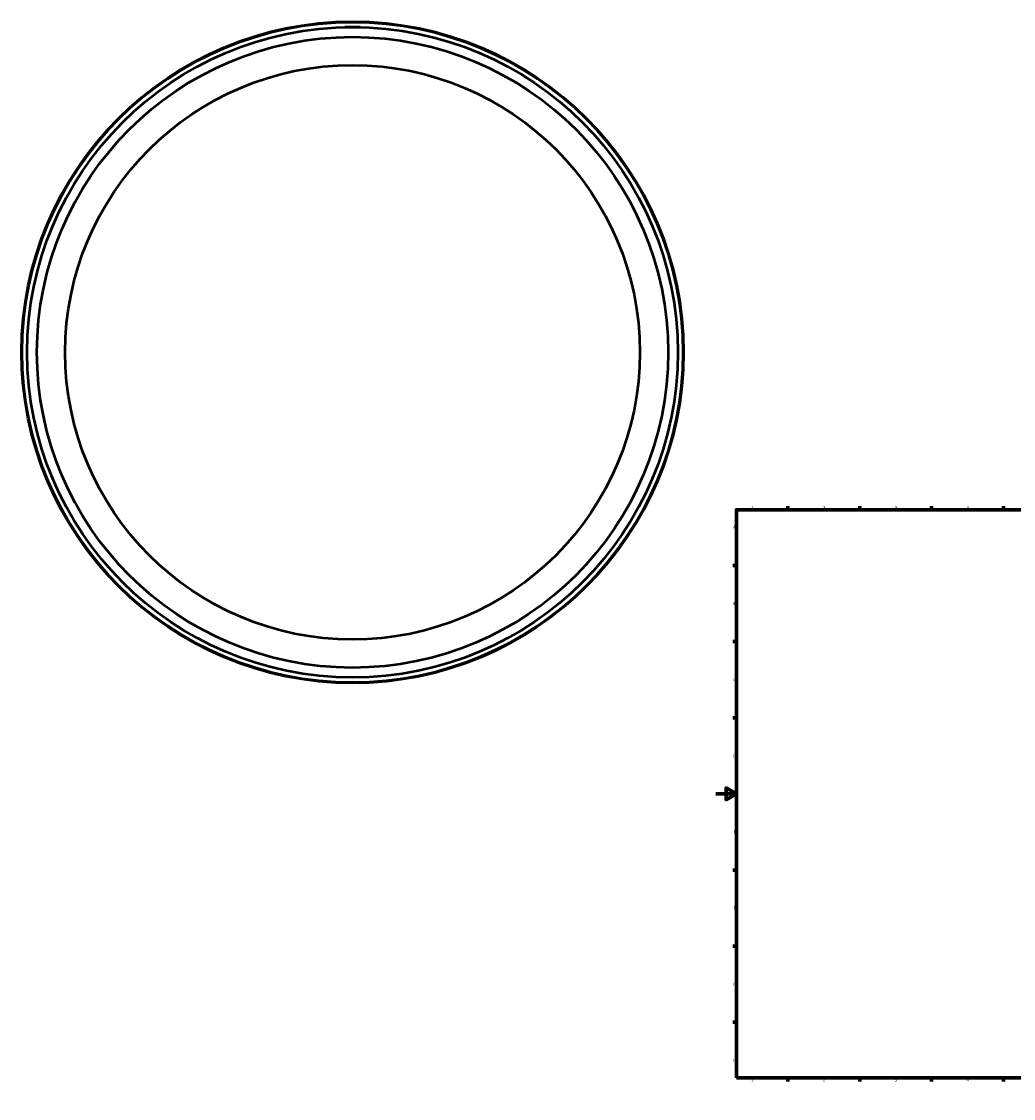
# Model space of a CAD drawing. Header units: millimetres. Extents: x -677 to 2146, y -1000 to 2617.
# Tile 1 of 6: x -677 to 290, y 0 to 1050. Entities that reach past the tile are written whole.
import ezdxf

# ---------------------------------------------------------------- set-up
doc = ezdxf.new("R2010")
doc.units = ezdxf.units.MM
for name, color, linetype, lineweight in [('Border (ANSI)', 7, 'Continuous', 70), ('Visible (ANSI)', 7, 'Continuous', 50), ('Visible Narrow (ANSI)', 7, 'Continuous', 35)]:
    doc.layers.add(name, color=color, linetype=linetype, lineweight=lineweight)
doc.styles.add('Note Text (ANSI)', font='tahoma.ttf')

# ---------------------------------------------------------------- blocks, each defined once
blk = doc.blocks.new('Borders Default Border')
at = {"layer": 'Border (ANSI)'}
for p, q in [((70.1, 574), (70.1, 577.4)), ((140.2, 574), (140.2, 577.4)), ((210.2, 574), (210.2, 577.4)), ((280.3, 574), (280.3, 577.4)), ((350.4, 574), (350.4, 577.4)), ((490.6, 574), (490.6, 577.4)), ((560.7, 574), (560.7, 577.4)), ((630.8, 574), (630.8, 577.4)), ((700.8, 574), (700.8, 577.4)), ((770.9, 574), (770.9, 577.4)), ((20, 519.7), (16.6, 519.7)), ((821, 519.7), (824.4, 519.7)), ((20, 445.5), (16.6, 445.5)), ((821, 445.5), (824.4, 445.5)), ((20, 371.2), (16.6, 371.2)), ((821, 371.2), (824.4, 371.2)), ((20, 222.7), (16.6, 222.7)), ((821, 222.7), (824.4, 222.7)), ((20, 148.5), (16.6, 148.5)), ((821, 148.5), (824.4, 148.5)), ((20, 74.3), (16.6, 74.3)), ((821, 74.3), (824.4, 74.3)), ((70.1, 20), (70.1, 16.6)), ((140.2, 20), (140.2, 16.6)), ((210.2, 20), (210.2, 16.6)), ((280.3, 20), (280.3, 16.6)), ((350.4, 20), (350.4, 16.6)), ((490.6, 20), (490.6, 16.6)), ((560.7, 20), (560.7, 16.6)), ((630.8, 20), (630.8, 16.6)), ((700.8, 20), (700.8, 16.6)), ((770.9, 20), (770.9, 16.6))]:
    blk.add_line(p, q, dxfattribs=at)
at = {"layer": 'Border (ANSI)', "flags": 128}
for points in [[(420.5, 594), (420.5, 574), (414.7, 584), (426.3, 584), (420.5, 574)], [(20, 20), (20, 574), (821, 574), (821, 20), (20, 20)], [(0, 297), (20, 297), (10, 302.8), (10, 291.2), (20, 297)], [(841, 297), (821, 297), (831, 302.8), (831, 291.2), (821, 297)], [(420.5, 0), (420.5, 20), (414.7, 10), (426.3, 10), (420.5, 20)]]:
    blk.add_lwpolyline(points, dxfattribs=at)
at = {"layer": 'Border (ANSI)', "color": 230, "true_color": 0xff0080, "char_height": 3.05, "attachment_point": 7, "style": 'Note Text (ANSI)'}
for s, insert in [('1', (34.4, 574.4)), ('2', (104.2, 574.4)), ('3', (174.3, 574.3)), ('4', (244.2, 574.4)), ('5', (314.5, 574.3)), ('6', (384.5, 574.3)), ('7', (454.6, 574.4)), ('8', (524.6, 574.3)), ('9', (594.7, 574.3)), ('10', (664, 574.3)), ('11', (734, 574.4)), ('12', (804.1, 574.4)), ('A', (16.8, 555.4)), ('A', (821.6, 555.4)), ('B', (17.1, 481.1)), ('B', (822, 481.1)), ('C', (17, 406.8)), ('C', (821.8, 406.8)), ('D', (17, 332.6)), ('D', (821.8, 332.6)), ('E', (17.2, 258.4)), ('E', (822.1, 258.4)), ('F', (17.3, 184.1)), ('F', (822.1, 184.1)), ('G', (16.8, 109.8)), ('G', (821.7, 109.8)), ('H', (17, 35.6)), ('H', (821.8, 35.6)), ('1', (34.4, 16.6)), ('2', (104.2, 16.6)), ('3', (174.3, 16.5)), ('4', (244.2, 16.6)), ('5', (314.5, 16.5)), ('6', (384.5, 16.5)), ('7', (454.6, 16.6)), ('8', (524.6, 16.5)), ('9', (594.7, 16.5)), ('10', (664, 16.5)), ('11', (734, 16.6)), ('12', (804.1, 16.6))]:
    blk.add_mtext(s, dxfattribs=dict(at, insert=insert))

msp = doc.modelspace()

# ---------------------------------------------------------------- linework, layer by layer
at = {"layer": 'Visible (ANSI)'}
for p, q in [((-354.041, 1044.427), (-361.541, 1044.427)), ((-361.541, 1044.339), (-361.541, 1044.427)), ((-346.541, 1044.427), (-354.041, 1044.427)), ((-346.541, 1044.339), (-346.541, 1044.427))]:
    msp.add_line(p, q, dxfattribs=at)
for radius in [322.5, 317, 307.49, 280]:
    msp.add_circle((-354.041, 727.427), radius, dxfattribs=at)
at = {"layer": 'Visible Narrow (ANSI)'}
msp.add_circle((-354.041, 727.427), 321.555, dxfattribs=at)

# ---------------------------------------------------------------- block references
msp.add_blockref('Borders Default Border', (0, 0))

doc.saveas('drawing.dxf')
